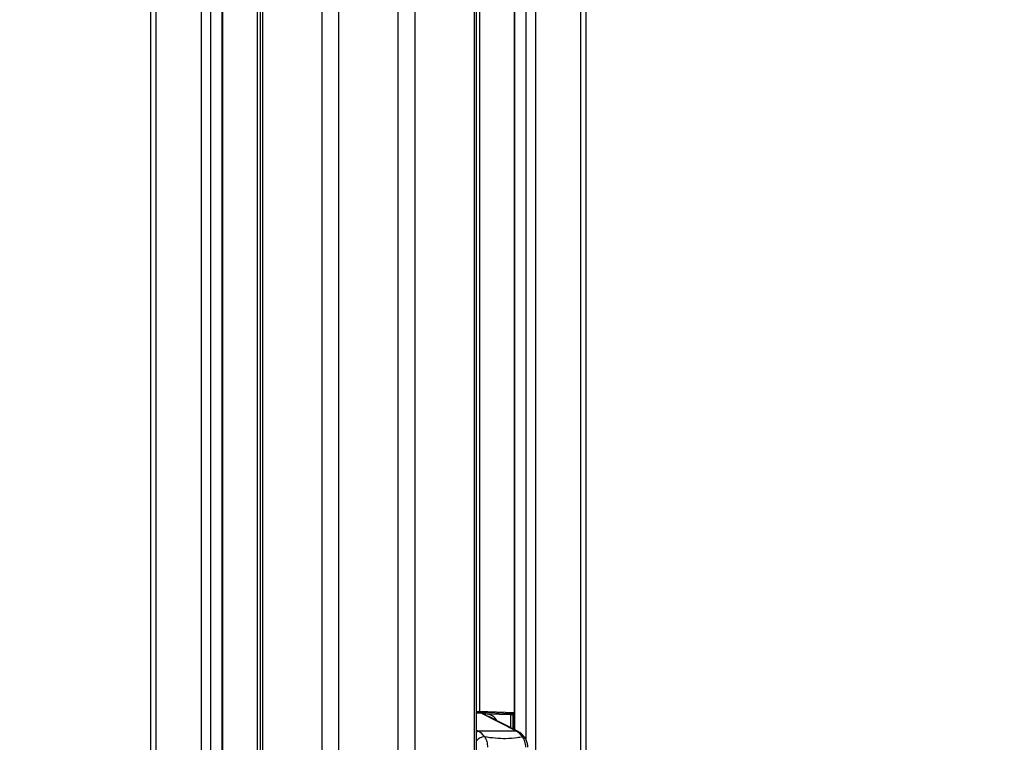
# Model space of a CAD drawing. Header units: millimetres. Extents: x 20 to 22981, y 40 to 19992.
# Tile 20 of 158: x 6545 to 7206, y 2760 to 3245. Entities that reach past the tile are written whole.
import ezdxf

# ---------------------------------------------------------------- set-up
doc = ezdxf.new("R2010")
doc.units = ezdxf.units.MM
doc.header["$LTSCALE"] = 2
doc.layers.add('COMPONENT_GEOMETRY', color=7, linetype='Continuous')
doc.styles.add('SLDTEXTSTYLE0', font='TXT', dxfattribs={"width": 0.75})
doc.dimstyles.new('SLDDIMSTYLE0', dxfattribs={"dimtxt": 100, "dimasz": 6.604, "dimexe": 0, "dimexo": 0.0625, "dimgap": 25, "dimtad": 0, "dimtih": 1, "dimtoh": 1, "dimdec": 0, "dimrnd": 1e-09, "dimzin": 12, "dimdsep": 46, "dimtxsty": 'SLDTEXTSTYLE0', "dimsah": 1, "dimcen": 0.09, "dimadec": 0, "dimazin": 3, "dimtfac": 1, "dimtdec": 0, "dimtofl": 0, "dimtmove": 0, "dimatfit": 3, "dimfxl": 1, "dimfrac": 2, "dimtolj": 1, "dimtzin": 12, "dimarcsym": 0})

# ---------------------------------------------------------------- blocks, each defined once
blk = doc.blocks.new('_D_4')
at = {"layer": 'COMPONENT_GEOMETRY', "color": 7}
for p, q in [((6638.52, 7959.49), (995.17, 7959.49)), ((1001.52, 7959.49), (1001.52, 5203.33)), ((801.45, 5183.02), (770.98, 5183.02)), ((770.98, 5183.02), (770.98, 5024.27)), ((1201.59, 5183.02), (1232.06, 5183.02)), ((1232.06, 5183.02), (1232.06, 5024.27)), ((770.98, 5024.27), (801.45, 5024.27)), ((1232.06, 5024.27), (1201.59, 5024.27)), ((1001.52, 2118.49), (1001.52, 4874.65)), ((6578.75, 2118.49), (995.17, 2118.49))]:
    blk.add_line(p, q, dxfattribs=at)
for points in [[(1001.52, 7959.49), (1000.51, 7952.89), (1002.54, 7952.89)], [(1001.52, 2118.49), (1002.54, 2125.1), (1000.51, 2125.1)]]:
    blk.add_solid(points, dxfattribs=at)
at = {"layer": 'COMPONENT_GEOMETRY', "color": 7, "char_height": 100, "attachment_point": 1, "style": 'SLDTEXTSTYLE0'}
for s, insert in [('9\'6.98"', (801.45, 5153.18)), ('2921mm', (728.74, 5003.56))]:
    blk.add_mtext(s, dxfattribs=dict(at, insert=insert))
blk = doc.blocks.new('_D_5')
at = {"layer": 'COMPONENT_GEOMETRY', "color": 7}
for p, q in [((10405.37, 6612.47), (10405.37, 4529.82)), ((10205.3, 4509.51), (10174.83, 4509.51)), ((10174.83, 4509.51), (10174.83, 4350.76)), ((10605.44, 4509.51), (10635.91, 4509.51)), ((10635.91, 4509.51), (10635.91, 4350.76)), ((10174.83, 4350.76), (10205.3, 4350.76)), ((10635.91, 4350.76), (10605.44, 4350.76)), ((10405.37, 2118.49), (10405.37, 4201.14)), ((6979.83, 2118.49), (10411.72, 2118.49))]:
    blk.add_line(p, q, dxfattribs=at)
for points in [[(10405.37, 6612.47), (10404.36, 6605.86), (10406.39, 6605.86)], [(10405.37, 2118.49), (10406.39, 2125.1), (10404.36, 2125.1)]]:
    blk.add_solid(points, dxfattribs=at)
at = {"layer": 'COMPONENT_GEOMETRY', "color": 7, "char_height": 100, "attachment_point": 1, "style": 'SLDTEXTSTYLE0'}
for s, insert in [('7\'4.46"', (10205.3, 4479.66)), ('2247mm', (10132.59, 4330.05))]:
    blk.add_mtext(s, dxfattribs=dict(at, insert=insert))

msp = doc.modelspace()

# ---------------------------------------------------------------- linework, layer by layer
at = {"color": 8, "linetype": 'Continuous', "lineweight": 25}
for p, q in [((6748.24, 2191.49), (6748.24, 7939.49)), ((6759.31, 7939.49), (6759.31, 2191.49)), ((6799.26, 2191.49), (6799.26, 7939.49)), ((6810.34, 7939.49), (6810.34, 2191.49)), ((6708.14, 5799.24), (6708.14, 2191.49)), ((6850.44, 2191.49), (6850.44, 5799.24)), ((6704.86, 2191.49), (6704.86, 5790.35)), ((6853.72, 5790.35), (6853.72, 2780.48)), ((6636.74, 5785.38), (6636.74, 2191.49)), ((6667.23, 2191.49), (6667.23, 5781.02)), ((6673.4, 5781.02), (6673.4, 2191.49)), ((6681.18, 2191.49), (6681.18, 5781.02)), ((6877.4, 5781.02), (6877.4, 2768.25)), ((6885.18, 2761.31), (6885.18, 5781.02)), ((6891.35, 5781.02), (6891.35, 2192.39)), ((6921.84, 2192.28), (6921.84, 5785.38)), ((6854.86, 2779.53), (6851.82, 2779.53)), ((6853.46, 2780.12), (6875.56, 2779.33)), ((6876.97, 2779.6), (6853.5, 2780.49)), ((6853.52, 2780.49), (6853.5, 2780.49)), ((6874.85, 2778.33), (6859.06, 2778.9)), ((6874.85, 2769.56), (6874.85, 2778.33)), ((6875.56, 2779.33), (6876.97, 2779.33)), ((6876.24, 2778.33), (6876.24, 2768.84)), ((6876.97, 2778.33), (6876.24, 2778.33)), ((6851.82, 2768), (6853.16, 2767.32))]:
    msp.add_line(p, q, dxfattribs=at)
at = {"color": 7, "linetype": 'Continuous', "lineweight": 25}
for p, q in [((6706.75, 5796.17), (6706.75, 2191.49)), ((6851.82, 2191.49), (6851.82, 5796.17)), ((6633.39, 2191.49), (6633.39, 5786.52)), ((6681.61, 2191.49), (6681.61, 5781.02)), ((6876.97, 5781.02), (6876.97, 2768.46)), ((6925.18, 5786.51), (6925.18, 2191.49)), ((6851.82, 2780.49), (6853.43, 2780.49)), ((6853.43, 2780.49), (6853.43, 2780.49)), ((6876.97, 2779.6), (6853.52, 2780.49)), ((6855.93, 2779.28), (6854.43, 2779.92)), ((6878.61, 2767.32), (6854.86, 2779.53)), ((6856.98, 2778.74), (6855.93, 2779.28)), ((6857.85, 2778.99), (6856.49, 2778.99)), ((6879.69, 2767.07), (6860.46, 2776.95)), ((6876.24, 2778.33), (6874.85, 2778.33)), ((6878.61, 2767.32), (6853.16, 2767.32))]:
    msp.add_line(p, q, dxfattribs=at)
at = {"color": 8, "linetype": 'Continuous', "lineweight": 25, "flags": 128}
for points in [[(6851.82, 2767.01), (6852.44, 2767.23), (6853.16, 2767.32)], [(6878.61, 2767.32), (6879.28, 2767.23), (6879.69, 2767.07)]]:
    msp.add_lwpolyline(points, dxfattribs=at)
at = {"color": 7, "linetype": 'Continuous', "lineweight": 25}
for centre, radius, start, end in [((6850.72, 2771.51), 9.02, 62.73981, 71.11363), ((6857.37, 2769.26), 9.74, 30.67284, 87.20183), ((6875.75, 2778.44), 0.909, 102.39089, 187.08033), ((6875.35, 2778.45), 0.903, 352.3232, 76.7975), ((6847.66, 2757.06), 11.64, 35.05826, 61.79864), ((6873.11, 2757.06), 11.64, 35.05826, 61.79864)]:
    msp.add_arc(centre, radius, start, end, dxfattribs=at)
at = {"color": 8, "linetype": 'Continuous', "lineweight": 25}
for centre, radius, start, end in [((6853.65, 2777.62), 2.42, 71.21368, 90.17435), ((6854.88, 2777.19), 2.34, 63.11911, 90.54087), ((6857.89, 2755.82), 7.96, 95.1273, 139.71754), ((6882.83, 2761.97), 1.79, 39.13605, 96.20977)]:
    msp.add_arc(centre, radius, start, end, dxfattribs=at)
at = {"color": 7, "linetype": 'Continuous', "lineweight": 25}
msp.add_ellipse((6851.33, 2780.49), major_axis=(3, -0.06), ratio=0.01851, start_param=0.759561, end_param=0.793456, dxfattribs=at)
for points, knots in [([(6853.64, 2780.05), (6853.21, 2780.18), (6852.63, 2780.37), (6851.98, 2780.4), (6851.82, 2780.41)], [0, 0, 0, 0, 0.755806, 1, 1, 1, 1]), ([(6854.41, 2779.87), (6853.8, 2780.09), (6852.96, 2780.38), (6852.06, 2780.39), (6851.82, 2780.4)], [0, 0, 0, 0, 0.733469, 1, 1, 1, 1]), ([(6853.52, 2780.49), (6853.52, 2780.49), (6853.49, 2780.49), (6853.47, 2780.49), (6853.45, 2780.49)], [0, 0, 0, 0, 0.250034, 1, 1, 1, 1]), ([(6860.45, 2776.93), (6860.03, 2777.15), (6859.29, 2777.53), (6858.28, 2777.94), (6857.44, 2778.42), (6857.17, 2778.6), (6856.98, 2778.73)], [0, 0, 0, 0, 0.257964, 0.455719, 0.60354, 1, 1, 1, 1]), ([(6857.18, 2763.75), (6857.28, 2763.6), (6857.92, 2762.65), (6858.92, 2760.35), (6859.08, 2757.9), (6859.16, 2756.57)], [0, 0, 0, 0, 0.080964, 0.502945, 1, 1, 1, 1]), ([(6857.18, 2763.75), (6859.62, 2763.41), (6864.51, 2762.73), (6871.89, 2762.41), (6877.93, 2762.9), (6881.48, 2763.54), (6882.64, 2763.75)], [0, 0, 0, 0, 0.261251, 0.524518, 0.84544, 1, 1, 1, 1]), ([(6884.22, 2763.1), (6883.85, 2763.57), (6882.86, 2764.83), (6881.31, 2766.16), (6880.08, 2766.85), (6879.69, 2767.07)], [0, 0, 0, 0, 0.289258, 0.775966, 1, 1, 1, 1]), ([(6884.94, 2756.57), (6884.81, 2757.9), (6884.57, 2760.35), (6883.44, 2762.65), (6882.75, 2763.6), (6882.64, 2763.75)], [0, 0, 0, 0, 0.497055, 0.919036, 1, 1, 1, 1]), ([(6886.22, 2756.57), (6886.23, 2756.76), (6886.26, 2757.79), (6885.9, 2759.69), (6885.19, 2761.73), (6884.42, 2762.74), (6884.17, 2763.06)], [0, 0, 0, 0, 0.078708, 0.44104, 0.820788, 1, 1, 1, 1])]:
    msp.add_open_spline(points, degree=3, knots=knots, dxfattribs=at)

# ---------------------------------------------------------------- dimensions: what is measured, and where the dimension line sits
at = {"layer": 'COMPONENT_GEOMETRY', "color": 7}
for base, p1, p2, picture, middle in [((1001.52, 7959.49), (6581.29, 2118.49), (6641.06, 7959.49), '_D_4', (1001.52, 5038.99)), ((10405.37, 6612.47), (6977.29, 2118.49), (12075.31, 6612.47), '_D_5', (10405.37, 4365.48))]:
    dim = msp.add_linear_dim(base=base, p1=p1, p2=p2, angle=90, dimstyle='SLDDIMSTYLE0', dxfattribs=at)
    dim.commit()
    dim.dimension.update_dxf_attribs({"geometry": picture, "text_midpoint": middle, "dimtype": 160})

doc.saveas('drawing.dxf')
